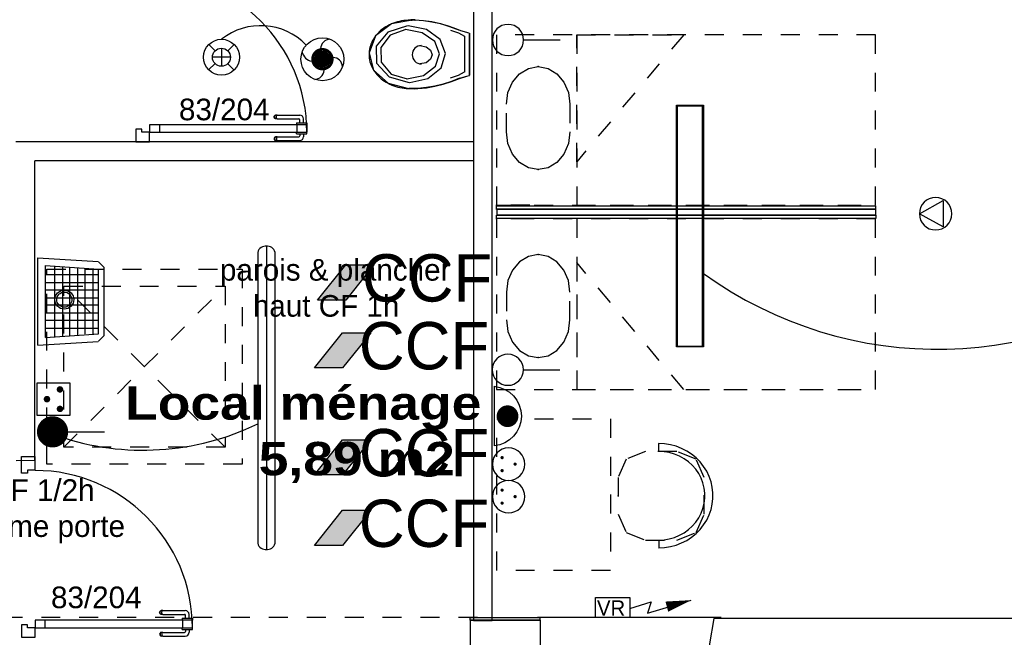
# Model space of a CAD drawing. Header units: millimetres. Extents: x -11.8 to 86.8, y 45.9 to 95.9.
# Tile 45 of 108: x 16.9 to 22.1, y 75.6 to 78.9. Entities that reach past the tile are written whole.
import ezdxf

# ---------------------------------------------------------------- set-up
doc = ezdxf.new("R2010")
doc.units = ezdxf.units.MM
doc.header["$MEASUREMENT"] = 0
doc.linetypes.add('PC_DASH_1', pattern=[0.055556, 0.027778, -0.027778])
doc.linetypes.add('PC_DASH_4', pattern=[0.125, 0.055556, -0.069444])
for name, color, linetype in [('Cfa', 1, 'Continuous'), ('CFO', 6, 'Continuous'), ('Structure etage', 7, 'Continuous')]:
    doc.layers.add(name, color=color, linetype=linetype)
doc.styles.get("Standard").update_dxf_attribs({"font": 'BKANT.TTF'})

# ---------------------------------------------------------------- blocks, each defined once
blk = doc.blocks.new('AP0')
for points, const_width in [([(0.175, -0.06, -1), (-0.148, 0.06, -1)], 0.0492), ([(-0.06, 0, 1), (0.087, 0, 1)], 0.147)]:
    blk.add_lwpolyline(points, format="xyb", close=True, dxfattribs=dict(const_width=const_width))
blk.add_circle((0.014, 0), 0.378)
for centre, radius, start, end in [((0.153, 0.184), 0.169, 92.8345, 178.447), ((-0.154, 0.151), 0.188, 186.2032, 263.9565), ((0.189, -0.152), 0.183, 5.8298, 82.3782), ((-0.155, -0.154), 0.206, 281.5712, 350.6383)]:
    blk.add_arc(centre, radius, start, end)
blk = doc.blocks.new('ET149')
blk.add_line((-0.8, 0), (0.8, 0))
blk.add_lwpolyline([(-0.76, -0.046), (0.76, -0.046, 0.414214), (0.8, -0.006), (0.8, 0.006, 0.414214), (0.76, 0.046), (-0.76, 0.046, 0.414214), (-0.8, 0.006), (-0.8, -0.006, 0.414214)], format="xyb", close=True)
blk = doc.blocks.new('SAE')
for p, q in [((0.1067, 0.2522), (0.3542, 0.4997)), ((-0.1493, 0.1468), (0.1503, 0.1468))]:
    blk.add_line(p, q)
at = {"const_width": 0.15}
blk.add_lwpolyline([(-0.0745, 0.1468, 1), (0.0755, 0.1468, 1)], format="xyb", close=True, dxfattribs=at)
blk = doc.blocks.new('PCET')
for p, q in [((-0.255, 0.501), (0.245, 0.501)), ((-0.255, 0.001), (-0.255, 0.501)), ((0.245, 0.501), (0.245, 0.001)), ((0.245, 0.001), (-0.255, 0.001))]:
    blk.add_line(p, q)
at = {"const_width": 0.05}
for points in [[(-0.18, 0.351, 1), (-0.13, 0.351, 1)], [(0.12, 0.351, 1), (0.17, 0.351, 1)], [(-0.03, 0.151, 1), (0.02, 0.151, 1)]]:
    blk.add_lwpolyline(points, format="xyb", close=True, dxfattribs=at)
blk = doc.blocks.new('360E')
for p, q in [((-0.109, 0.111), (-0.218, 0.221)), ((0.221, 0.218), (0.111, 0.109)), ((-0.155, 0), (0.155, 0)), ((0, 0.155), (0, -0.155)), ((-0.111, -0.109), (-0.221, -0.218)), ((0.218, -0.221), (0.109, -0.111))]:
    blk.add_line(p, q)
for radius in [0.31, 0.155]:
    blk.add_circle((0, 0), radius)
blk = doc.blocks.new('CCF')
for p, q in [((-0.483, 0.027), (0.017, 0.652)), ((0.517, 0.652), (0.017, 0.027)), ((0.017, 0.652), (0.517, 0.652)), ((0.017, 0.027), (-0.483, 0.027))]:
    blk.add_line(p, q)
blk.add_solid([(0.017, 0.652), (0.517, 0.652), (-0.483, 0.027), (0.017, 0.027)])
blk = doc.blocks.new('ION')
for p, q in [((-0.196, 0.157), (0.004, -0.209)), ((0.205, 0.157), (-0.196, 0.157)), ((0.004, -0.209), (0.205, 0.157))]:
    blk.add_line(p, q)
blk.add_circle((0.004, 0.041), 0.25)
blk = doc.blocks.new('FILMED254')
for points in [[(-0.6382, -0.0753), (0.6368, -0.0753), (0.6368, 0.0667), (-0.6382, 0.0667)], [(-0.6357, -0.0693), (0.6343, -0.0693), (0.6343, 0.0607), (-0.6357, 0.0607)]]:
    blk.add_lwpolyline(points, close=True)
blk = doc.blocks.new('VR')
for p, q in [((0.454, 0.117), (0.736, 0.206)), ((0.686, 0.058), (1.262, 0.228)), ((0.736, 0.206), (0.686, 0.058))]:
    blk.add_line(p, q)
blk.add_lwpolyline([(0, 0.265), (0.454, 0.265), (0.454, 0), (0, 0)], close=True)
blk.add_lwpolyline([(0.941, 0.142, 0.14, 0, 0), (1.262, 0.228, 0, 0, 0)], format="xyseb")
blk.add_text('VR', height=0.2).set_placement((0.02, 0.025))
blk = doc.blocks.new('PCEN')
at = {"const_width": 0.025}
for points in [[(-0.101, 0.359, 1), (-0.076, 0.359, 1)], [(0.099, 0.359, 1), (0.124, 0.359, 1)], [(-0.001, 0.159, 1), (0.024, 0.159, 1)]]:
    blk.add_lwpolyline(points, format="xyb", close=True, dxfattribs=at)
blk.add_circle((0.012, 0.259), 0.25)
blk = doc.blocks.new('SA')
blk.add_line((0.1176, 0.2603), (0.3651, 0.5078))
blk.add_circle((0.0116, 0.1542), 0.15)
blk = doc.blocks.new('ADEC')
blk.add_line((-0.2995, 0.0875), (0.2045, 0.0875))
blk.add_arc((-0.0475, 0.111), 0.2531, 185.33727, 354.66273)
blk = doc.blocks.new('AP2')
at = {"const_width": 0.193}
blk.add_lwpolyline([(-0.088, -0.238, 1), (0.104, -0.238, 1)], format="xyb", close=True, dxfattribs=at)
at = {"xscale": 2.1, "yscale": 2.1, "zscale": 2.1}
blk.add_blockref('ADEC', (0.106, -0.185), dxfattribs=at)
blk = doc.blocks.new('PD_15685')
at = {"layer": 'Structure etage', "color": 0}
for p, q in [((18.8491, -17.8112), (18.8257, -17.8112)), ((19.1091, -17.896), (19.1092, -18.0865)), ((19.1349, -17.8801), (19.135, -18.1033)), ((18.846, -18.1732), (18.8159, -18.1732))]:
    blk.add_line(p, q, dxfattribs=at)
for points in [[(19.1344, -17.8806), (19.0907, -17.8685), (19.0777, -17.8642), (19.0796, -17.8647), (19.068, -17.8598), (19.0255, -17.844), (18.982, -17.8313), (18.9377, -17.8216), (18.8928, -17.815), (18.8476, -17.8116), (18.8491, -17.8117), (18.8257, -17.8117), (18.8337, -17.8124), (18.823, -17.8123), (18.8116, -17.8126), (18.8002, -17.8134), (18.7889, -17.8146), (18.7776, -17.8164), (18.7665, -17.8187), (18.7556, -17.8214), (18.7448, -17.8246), (18.7343, -17.8283), (18.724, -17.8324), (18.714, -17.837), (18.7043, -17.842), (18.6949, -17.8474), (18.6858, -17.8532), (18.6772, -17.8594), (18.6689, -17.8659), (18.6611, -17.8728), (18.6537, -17.8801), (18.6468, -17.8876), (18.6404, -17.8954), (18.6344, -17.9035), (18.629, -17.9119), (18.6242, -17.9204), (18.6198, -17.9292), (18.6161, -17.9382), (18.6129, -17.9473), (18.6103, -17.9565), (18.6082, -17.9658), (18.6068, -17.9752), (18.606, -17.9846), (18.6057, -17.9941), (18.6061, -18.0036), (18.607, -18.013), (18.6086, -18.0224), (18.6107, -18.0317), (18.6135, -18.0409), (18.6168, -18.0499), (18.6206, -18.0588), (18.6251, -18.0676), (18.6301, -18.0761), (18.6356, -18.0844), (18.6416, -18.0924), (18.6481, -18.1002), (18.6551, -18.1077), (18.6626, -18.1149), (18.6705, -18.1217), (18.6788, -18.1282), (18.6876, -18.1343), (18.6967, -18.14), (18.7062, -18.1453), (18.7159, -18.1502), (18.726, -18.1547), (18.7364, -18.1587), (18.7469, -18.1623), (18.7577, -18.1654), (18.7687, -18.1681), (18.7799, -18.1702), (18.7911, -18.1719), (18.8025, -18.1731), (18.8139, -18.1738), (18.8159, -18.1737), (18.846, -18.1737), (18.8477, -18.1742), (18.863, -18.1734), (18.9081, -18.1689), (18.9528, -18.1612), (18.9968, -18.1504), (19.04, -18.1366), (19.0822, -18.1198), (19.0778, -18.1211), (19.1213, -18.108), (19.1345, -18.1047), (19.135, -18.1038), (19.1349, -17.8806)], [(18.8337, -17.812), (18.7235, -17.8322), (18.6401, -17.8953), (18.606, -17.9844), (18.6302, -18.0758), (18.7063, -18.1449), (18.8139, -18.1733)], [(18.8092, -17.8423), (18.7049, -17.8757), (18.643, -17.9504), (18.6457, -18.0399), (18.7118, -18.1122), (18.818, -18.1417)], [(18.7995, -17.8622), (18.7172, -17.8912), (18.6685, -17.9561), (18.6706, -18.0338), (18.7228, -18.0966), (18.8065, -18.1222)], [(18.8201, -18.1417), (18.9161, -18.1201), (18.9854, -18.0642), (19.0093, -17.989), (18.9815, -17.9145), (18.9094, -17.8609), (18.8124, -17.8423)], [(18.8476, -17.8111), (18.8928, -17.8145), (18.9377, -17.8211), (18.982, -17.8308), (19.0255, -17.8435), (19.068, -17.8593), (19.0796, -17.8642)], [(18.8058, -18.1222), (18.8928, -18.1035), (18.9555, -18.055), (18.9772, -17.9896), (18.952, -17.925), (18.8867, -17.8784), (18.7988, -17.8623)], [(19.0349, -17.8647), (19.0778, -17.8796), (19.1091, -17.896)], [(19.1344, -17.8801), (19.0907, -17.868), (19.0777, -17.8637)], [(18.8745, -17.9464), (18.9067, -17.9528), (18.9302, -17.9706), (18.9388, -17.9948), (18.9302, -18.019), (18.9067, -18.0367), (18.8745, -18.0432)], [(19.0822, -18.1193), (19.04, -18.1361), (18.9968, -18.1499), (18.9528, -18.1607), (18.9081, -18.1684), (18.863, -18.1729), (18.8477, -18.1737)], [(19.0351, -18.1173), (19.0779, -18.1023), (19.1092, -18.0859)], [(19.0778, -18.1206), (19.1213, -18.1076), (19.1345, -18.1042)]]:
    blk.add_lwpolyline(points, dxfattribs=at)
blk.add_arc((18.8818, -17.9948), 0.0484, 90.0278, 270.0278, dxfattribs=at)
blk = doc.blocks.new('PD_15684')
at = {"layer": 'Structure etage', "color": 0}
blk.add_point((19.1349, -17.9917), dxfattribs=at)
at = {"layer": 'Structure etage'}
blk.add_blockref('PD_15685', (0, 0), dxfattribs=at)
blk = doc.blocks.new('PD_15714')
at = {"layer": 'Structure etage', "color": 0}
for p, q in [((18.107, -18.4317), (18.1053, -18.4347)), ((18.1097, -18.4295), (18.107, -18.4317)), ((18.1098, -18.4317), (18.1083, -18.4347)), ((18.113, -18.4283), (18.1097, -18.4295)), ((18.1122, -18.4295), (18.1098, -18.4317)), ((18.1152, -18.4283), (18.113, -18.4283)), ((18.1213, -18.4283), (18.1152, -18.4283)), ((18.1183, -18.4317), (18.1174, -18.4347)), ((18.1196, -18.4295), (18.1183, -18.4317)), ((18.1213, -18.4283), (18.2356, -18.4283)), ((18.2234, -18.4028), (18.2234, -18.4027)), ((18.2234, -18.4127), (18.2234, -18.4028)), ((18.2234, -18.4128), (18.2234, -18.4127)), ((18.2234, -18.4128), (18.2251, -18.4128)), ((18.2251, -18.4128), (18.2298, -18.4128)), ((18.2298, -18.4128), (18.237, -18.4128)), ((18.237, -18.4128), (18.2458, -18.4128)), ((18.2406, -18.4128), (18.2406, -18.4233)), ((18.2458, -18.4128), (18.2552, -18.4128)), ((18.2552, -18.4128), (18.264, -18.4128)), ((18.2603, -18.4128), (18.2603, -18.428)), ((18.264, -18.4128), (18.2712, -18.4128)), ((18.2712, -18.4128), (18.2759, -18.4128)), ((18.2759, -18.4128), (18.2775, -18.4128)), ((18.2775, -18.4028), (18.2775, -18.4027)), ((18.2775, -18.4127), (18.2775, -18.4028)), ((18.2775, -18.4128), (18.2775, -18.4127)), ((18.1053, -18.4347), (18.1047, -18.4381)), ((18.1047, -18.4381), (18.1053, -18.4416)), ((18.1053, -18.4416), (18.107, -18.4446)), ((18.107, -18.4446), (18.1097, -18.4468)), ((18.1083, -18.4347), (18.1077, -18.4381)), ((18.1077, -18.4381), (18.1083, -18.4416)), ((18.1083, -18.4416), (18.1098, -18.4446)), ((18.1097, -18.4468), (18.113, -18.448)), ((18.1098, -18.4446), (18.1122, -18.4468)), ((18.1152, -18.448), (18.113, -18.448)), ((18.1213, -18.448), (18.1152, -18.448)), ((18.1174, -18.4347), (18.117, -18.4381)), ((18.117, -18.4381), (18.1174, -18.4416)), ((18.1174, -18.4416), (18.1183, -18.4446)), ((18.1183, -18.4446), (18.1196, -18.4468)), ((18.1213, -18.448), (18.2403, -18.448))]:
    blk.add_line(p, q, dxfattribs=at)
for centre, radius in [((18.2356, -18.4233), 0.00501), ((18.2403, -18.428), 0.02)]:
    blk.add_arc(centre, radius, 270, 0, dxfattribs=at)
blk = doc.blocks.new('PD_15715')
at = {"layer": 'Structure etage', "color": 0}
for p, q in [((18.1047, -18.3232), (18.1053, -18.3198)), ((18.1053, -18.3266), (18.1047, -18.3232)), ((18.1053, -18.3198), (18.107, -18.3168)), ((18.107, -18.3296), (18.1053, -18.3266)), ((18.107, -18.3168), (18.1097, -18.3145)), ((18.1077, -18.3232), (18.1083, -18.3198)), ((18.1083, -18.3266), (18.1077, -18.3232)), ((18.1083, -18.3198), (18.1098, -18.3168)), ((18.1098, -18.3296), (18.1083, -18.3266)), ((18.1097, -18.3145), (18.113, -18.3133)), ((18.1098, -18.3168), (18.1122, -18.3145)), ((18.1152, -18.3133), (18.113, -18.3133)), ((18.1213, -18.3133), (18.1152, -18.3133)), ((18.117, -18.3232), (18.1174, -18.3198)), ((18.1174, -18.3266), (18.117, -18.3232)), ((18.1174, -18.3198), (18.1183, -18.3168)), ((18.1183, -18.3296), (18.1174, -18.3266)), ((18.1183, -18.3168), (18.1196, -18.3145)), ((18.1213, -18.3133), (18.2403, -18.3133)), ((18.1097, -18.3319), (18.107, -18.3296)), ((18.113, -18.3331), (18.1097, -18.3319)), ((18.1122, -18.3319), (18.1098, -18.3296)), ((18.1152, -18.3331), (18.113, -18.3331)), ((18.1213, -18.3331), (18.1152, -18.3331)), ((18.1196, -18.3319), (18.1183, -18.3296)), ((18.1213, -18.3331), (18.2356, -18.3331)), ((18.2234, -18.3537), (18.2251, -18.3537)), ((18.2234, -18.3537), (18.2234, -18.3538)), ((18.2234, -18.3538), (18.2234, -18.3636)), ((18.2234, -18.3636), (18.2234, -18.3637)), ((18.2251, -18.3537), (18.2298, -18.3537)), ((18.2298, -18.3537), (18.237, -18.3537)), ((18.237, -18.3537), (18.2458, -18.3537)), ((18.2406, -18.3537), (18.2406, -18.3381)), ((18.2458, -18.3537), (18.2552, -18.3537)), ((18.2552, -18.3537), (18.264, -18.3537)), ((18.2603, -18.3537), (18.2603, -18.3334)), ((18.264, -18.3537), (18.2712, -18.3537)), ((18.2712, -18.3537), (18.2759, -18.3537)), ((18.2759, -18.3537), (18.2775, -18.3537)), ((18.2775, -18.3537), (18.2775, -18.3538)), ((18.2775, -18.3538), (18.2775, -18.3636)), ((18.2775, -18.3636), (18.2775, -18.3637))]:
    blk.add_line(p, q, dxfattribs=at)
for centre, radius in [((18.2403, -18.3334), 0.02), ((18.2356, -18.3381), 0.00501)]:
    blk.add_arc(centre, radius, 0, 90, dxfattribs=at)
blk = doc.blocks.new('PD_15713')
at = {"layer": 'Structure etage'}
for name in ['PD_15715', 'PD_15714']:
    blk.add_blockref(name, (0, 0), dxfattribs=at)
blk = doc.blocks.new('PD_15717')
at = {"layer": 'Structure etage', "color": 0}
for p, q in [((17.3757, -17.5886), (17.3757, -17.5006)), ((17.3757, -17.5006), (17.4478, -17.5006)), ((17.4478, -17.5727), (17.4478, -17.5006))]:
    blk.add_line(p, q, dxfattribs=at)
blk.add_lwpolyline([(17.4478, -17.5727), (17.4078, -17.5727), (17.4078, -17.5886), (17.3757, -17.5886), (17.3757, -17.5727)], dxfattribs=at)
blk = doc.blocks.new('PD_15718')
at = {"layer": 'Structure etage', "color": 0}
for points in [[(17.4485, -18.3639), (17.4485, -18.404), (17.502, -18.404), (17.502, -18.3639), (17.4485, -18.3639)], [(18.2249, -18.3639), (18.2249, -18.404), (18.2785, -18.404), (18.2785, -18.3639), (18.2249, -18.3639)]]:
    blk.add_lwpolyline(points, dxfattribs=at)
blk = doc.blocks.new('PD_15716')
at = {"layer": 'Structure etage', "color": 0}
blk.add_line((17.3757, -18.454), (17.4478, -18.454), dxfattribs=at)
for points in [[(18.2789, -18.404), (18.2789, -18.3639), (17.4478, -18.3639), (17.4478, -18.404), (18.2789, -18.404)], [(17.4078, -18.404), (17.4078, -18.3881), (17.3757, -18.3881), (17.3757, -18.454), (17.4478, -18.454), (17.4478, -18.404), (17.4078, -18.404)]]:
    blk.add_lwpolyline(points, dxfattribs=at)
blk.add_arc((17.4478, -18.404), 0.83, 0, 90, dxfattribs=at)
at = {"layer": 'Structure etage'}
for name in ['PD_15717', 'PD_15718']:
    blk.add_blockref(name, (0, 0), dxfattribs=at)
blk = doc.blocks.new('PD_15712')
at = {"layer": 'Structure etage'}
for name in ['PD_15716', 'PD_15713']:
    blk.add_blockref(name, (0, 0), dxfattribs=at)
blk = doc.blocks.new('PD_15736')
at = {"layer": 'Structure etage', "color": 0}
for points in [[(19.1396, -20.9783), (19.1396, -20.9653), (19.507, -20.9653), (19.507, -20.9783), (19.1396, -20.9783)], [(19.1404, -21.1783), (19.1404, -20.9783), (19.5077, -20.9783), (19.5077, -21.1783), (19.1404, -21.1783)]]:
    blk.add_lwpolyline(points, dxfattribs=at)
blk = doc.blocks.new('PD_15960')
at = {"layer": 'Structure etage', "color": 0, "linetype": 'PC_DASH_1'}
blk.add_lwpolyline([(19.6655, -19.3946), (19.6655, -19.2481), (19.6573, -19.1866), (19.6335, -19.1312), (19.5964, -19.0872), (19.5497, -19.059), (19.4979, -19.0492), (19.4461, -19.059), (19.3994, -19.0872), (19.3623, -19.1312), (19.3385, -19.1866), (19.3303, -19.2481), (19.3303, -19.3946), (19.3385, -19.456), (19.3623, -19.5114), (19.3994, -19.5554), (19.4461, -19.5837), (19.4979, -19.5934), (19.5497, -19.5837), (19.5964, -19.5554), (19.6335, -19.5114), (19.6573, -19.456), (19.6655, -19.3946)], dxfattribs=at)
at = {"layer": 'Structure etage', "color": 0}
for p in [(19.4979, -19.0492), (19.4979, -19.5934)]:
    blk.add_point(p, dxfattribs=at)
blk = doc.blocks.new('PD_15959')
at = {"layer": 'Structure etage', "color": 0, "linetype": 'PC_DASH_1'}
blk.add_line((19.4538, -18.8608), (19.2773, -18.8608), dxfattribs=at)
for points in [[(19.2773, -18.8608), (19.2773, -19.7608), (21.2773, -19.7608), (21.2773, -18.8608), (19.2773, -18.8608)], [(19.7008, -18.8608), (19.7008, -19.7608), (21.2773, -19.7608), (21.2773, -18.8608), (19.7008, -18.8608)], [(19.7008, -19.0911), (19.7008, -19.7608), (20.2655, -19.7608), (19.7008, -19.0911)]]:
    blk.add_lwpolyline(points, dxfattribs=at)
at = {"layer": 'Structure etage', "color": 0}
blk.add_point((19.2773, -18.8608), dxfattribs=at)
at = {"layer": 'Structure etage'}
blk.add_blockref('PD_15960', (0, 0), dxfattribs=at)
blk = doc.blocks.new('PD_15962')
at = {"layer": 'Structure etage', "color": 0, "linetype": 'PC_DASH_1'}
blk.add_lwpolyline([(19.6655, -18.2559), (19.6655, -18.4024), (19.6573, -18.4638), (19.6335, -18.5193), (19.5964, -18.5633), (19.5497, -18.5915), (19.4979, -18.6012), (19.4461, -18.5915), (19.3994, -18.5633), (19.3623, -18.5193), (19.3385, -18.4638), (19.3303, -18.4024), (19.3303, -18.2559), (19.3385, -18.1944), (19.3623, -18.139), (19.3994, -18.095), (19.4461, -18.0668), (19.4979, -18.057), (19.5497, -18.0668), (19.5964, -18.095), (19.6335, -18.139), (19.6573, -18.1944), (19.6655, -18.2559)], dxfattribs=at)
at = {"layer": 'Structure etage', "color": 0}
for p in [(19.4979, -18.057), (19.4979, -18.6012)]:
    blk.add_point(p, dxfattribs=at)
blk = doc.blocks.new('PD_15961')
at = {"layer": 'Structure etage', "color": 0, "linetype": 'PC_DASH_1'}
blk.add_line((19.4538, -18.7896), (19.2773, -18.7896), dxfattribs=at)
for points in [[(19.2773, -17.8896), (19.2773, -18.7896), (21.2773, -18.7896), (21.2773, -17.8896), (19.2773, -17.8896)], [(19.7008, -17.8896), (19.7008, -18.7896), (21.2773, -18.7896), (21.2773, -17.8896), (19.7008, -17.8896)], [(19.7008, -18.5594), (19.7008, -17.8896), (20.2655, -17.8896), (19.7008, -18.5594)]]:
    blk.add_lwpolyline(points, dxfattribs=at)
at = {"layer": 'Structure etage', "color": 0}
blk.add_point((19.2773, -18.7896), dxfattribs=at)
at = {"layer": 'Structure etage'}
blk.add_blockref('PD_15962', (0, 0), dxfattribs=at)
blk = doc.blocks.new('PD_15963')
at = {"layer": 'Structure etage', "color": 0}
for points in [[(21.2766, -18.7919), (21.2766, -18.8109), (19.2786, -18.8109), (19.2786, -18.7919), (21.2766, -18.7919)], [(21.2786, -18.8408), (21.2786, -18.8598), (19.2786, -18.8598), (19.2786, -18.8408), (21.2786, -18.8408)], [(19.2797, -18.8094), (19.2797, -18.8394), (21.2786, -18.8394), (21.2786, -18.8094), (19.2797, -18.8094)]]:
    blk.add_lwpolyline(points, dxfattribs=at)
blk = doc.blocks.new('PD_15969')
at = {"layer": 'Structure etage', "color": 0, "linetype": 'PC_DASH_1'}
for p, q in [((20.1324, -20.0473), (20.1324, -20.0885)), ((20.1367, -20.5961), (20.1367, -20.5571))]:
    blk.add_line(p, q, dxfattribs=at)
for points in [[(20.3729, -20.4196), (20.3729, -20.2269), (20.3309, -20.1296), (20.2295, -20.0894), (20.0633, -20.0894), (19.9619, -20.1296), (19.9199, -20.2269), (19.9199, -20.4196), (19.9619, -20.5168), (20.0633, -20.5571), (20.2295, -20.5571), (20.3309, -20.5168), (20.3729, -20.4196)], [(20.1331, -20.5971), (20.1642, -20.5955), (20.1948, -20.5907), (20.2247, -20.5827), (20.2536, -20.5717), (20.281, -20.5577), (20.3067, -20.541), (20.3304, -20.5217), (20.3517, -20.5001), (20.3705, -20.4764), (20.3865, -20.4509), (20.3996, -20.4239), (20.4095, -20.3957), (20.4162, -20.3666), (20.4195, -20.337), (20.4195, -20.3072), (20.4162, -20.2776), (20.4095, -20.2485), (20.3996, -20.2203), (20.3865, -20.1933), (20.3705, -20.1678), (20.3517, -20.1441), (20.3304, -20.1225), (20.3067, -20.1032), (20.281, -20.0865), (20.2536, -20.0725), (20.2247, -20.0615), (20.1948, -20.0535), (20.1642, -20.0487), (20.1331, -20.0471)], [(20.1332, -20.556), (20.1615, -20.5544), (20.1894, -20.5497), (20.2166, -20.5419), (20.2426, -20.5311), (20.2672, -20.5175), (20.29, -20.5013), (20.3106, -20.4826), (20.3288, -20.4618), (20.3444, -20.439), (20.3571, -20.4147), (20.3668, -20.3892), (20.3734, -20.3627), (20.3767, -20.3357), (20.3767, -20.3085), (20.3734, -20.2815), (20.3668, -20.255), (20.3571, -20.2295), (20.3444, -20.2052), (20.3288, -20.1825), (20.3106, -20.1616), (20.29, -20.143), (20.2672, -20.1267), (20.2426, -20.1131), (20.2166, -20.1024), (20.1894, -20.0946), (20.1615, -20.0898), (20.1332, -20.0883)]]:
    blk.add_lwpolyline(points, dxfattribs=at)
at = {"layer": 'Structure etage', "color": 0}
blk.add_point((19.9199, -20.3232), dxfattribs=at)
blk = doc.blocks.new('PD_16398')
at = {"layer": 'Structure etage', "color": 0}
for p, q in [((16.8588, -19.5273), (16.8588, -19.0673)), ((16.8588, -19.0673), (17.1782, -19.0867)), ((16.8988, -19.4873), (16.8988, -19.1073)), ((16.8988, -19.1073), (17.1788, -19.1273)), ((17.1788, -19.0873), (17.2088, -19.1173)), ((17.1788, -19.1573), (16.8988, -19.1573)), ((16.9488, -19.4838), (16.9488, -19.1109)), ((16.9888, -19.1138), (16.9888, -19.4809)), ((17.0288, -19.478), (17.0288, -19.1166)), ((17.0688, -19.1195), (17.0688, -19.4752)), ((17.1088, -19.4673), (17.1088, -19.1223)), ((17.1488, -19.1252), (17.1488, -19.4673)), ((17.1788, -19.4673), (17.1788, -19.1273)), ((17.2088, -19.4773), (17.2088, -19.1173)), ((16.8988, -19.1973), (17.1788, -19.1973)), ((17.1788, -19.2373), (16.8988, -19.2373)), ((16.8988, -19.2773), (17.1788, -19.2773)), ((17.1788, -19.3173), (16.8988, -19.3173)), ((16.8988, -19.3573), (17.1788, -19.3573)), ((17.1788, -19.3973), (16.8988, -19.3973)), ((16.8988, -19.4373), (17.1788, -19.4373)), ((16.8988, -19.4873), (17.1788, -19.4673)), ((16.8588, -19.5273), (17.1782, -19.508)), ((17.2088, -19.4773), (17.1788, -19.5073))]:
    blk.add_line(p, q, dxfattribs=at)
for radius in [0.05, 0.04]:
    blk.add_circle((16.9988, -19.2873), radius, dxfattribs=at)
blk = doc.blocks.new('PD_16408')
at = {"layer": 'Structure etage', "color": 0}
for p, q in [((17.62, -21.0181), (17.62, -21.018)), ((17.62, -21.0279), (17.62, -21.0181)), ((17.62, -21.028), (17.62, -21.0279)), ((17.62, -21.028), (17.6216, -21.028)), ((17.6216, -21.028), (17.6263, -21.028)), ((17.6263, -21.028), (17.6335, -21.028)), ((17.6335, -21.028), (17.6424, -21.028)), ((17.6372, -21.028), (17.6372, -21.0385)), ((17.6424, -21.028), (17.6517, -21.028)), ((17.6517, -21.028), (17.6606, -21.028)), ((17.6569, -21.028), (17.6569, -21.0432)), ((17.6606, -21.028), (17.6678, -21.028)), ((17.6678, -21.028), (17.6725, -21.028)), ((17.6725, -21.028), (17.6741, -21.028)), ((17.6741, -21.0181), (17.6741, -21.018)), ((17.6741, -21.0279), (17.6741, -21.0181)), ((17.6741, -21.028), (17.6741, -21.0279)), ((17.5019, -21.0499), (17.5013, -21.0534)), ((17.5013, -21.0534), (17.5019, -21.0568)), ((17.5036, -21.0469), (17.5019, -21.0499)), ((17.5019, -21.0568), (17.5036, -21.0598)), ((17.5063, -21.0447), (17.5036, -21.0469)), ((17.5036, -21.0598), (17.5063, -21.062)), ((17.5049, -21.0499), (17.5043, -21.0534)), ((17.5043, -21.0534), (17.5049, -21.0568)), ((17.5064, -21.0469), (17.5049, -21.0499)), ((17.5049, -21.0568), (17.5064, -21.0598)), ((17.5095, -21.0435), (17.5063, -21.0447)), ((17.5063, -21.062), (17.5095, -21.0632)), ((17.5088, -21.0447), (17.5064, -21.0469)), ((17.5064, -21.0598), (17.5088, -21.062)), ((17.5117, -21.0435), (17.5095, -21.0435)), ((17.5117, -21.0632), (17.5095, -21.0632)), ((17.5179, -21.0435), (17.5117, -21.0435)), ((17.5179, -21.0632), (17.5117, -21.0632)), ((17.5139, -21.0499), (17.5136, -21.0534)), ((17.5136, -21.0534), (17.5139, -21.0568)), ((17.5148, -21.0469), (17.5139, -21.0499)), ((17.5139, -21.0568), (17.5148, -21.0598)), ((17.5162, -21.0447), (17.5148, -21.0469)), ((17.5148, -21.0598), (17.5162, -21.062)), ((17.5179, -21.0435), (17.6322, -21.0435)), ((17.5179, -21.0632), (17.6369, -21.0632))]:
    blk.add_line(p, q, dxfattribs=at)
for centre, radius in [((17.6322, -21.0385), 0.00501), ((17.6369, -21.0432), 0.02)]:
    blk.add_arc(centre, radius, 270, 0, dxfattribs=at)
blk = doc.blocks.new('PD_16409')
at = {"layer": 'Structure etage', "color": 0}
for p, q in [((17.5013, -20.9384), (17.5019, -20.935)), ((17.5019, -20.9419), (17.5013, -20.9384)), ((17.5019, -20.935), (17.5036, -20.932)), ((17.5036, -20.9449), (17.5019, -20.9419)), ((17.5036, -20.932), (17.5063, -20.9298)), ((17.5063, -20.9471), (17.5036, -20.9449)), ((17.5043, -20.9384), (17.5049, -20.935)), ((17.5049, -20.9419), (17.5043, -20.9384)), ((17.5049, -20.935), (17.5064, -20.932)), ((17.5064, -20.9449), (17.5049, -20.9419)), ((17.5063, -20.9298), (17.5095, -20.9286)), ((17.5095, -20.9483), (17.5063, -20.9471)), ((17.5064, -20.932), (17.5088, -20.9298)), ((17.5088, -20.9471), (17.5064, -20.9449)), ((17.5117, -20.9286), (17.5095, -20.9286)), ((17.5117, -20.9483), (17.5095, -20.9483)), ((17.5179, -20.9286), (17.5117, -20.9286)), ((17.5179, -20.9483), (17.5117, -20.9483)), ((17.5136, -20.9384), (17.5139, -20.935)), ((17.5139, -20.9419), (17.5136, -20.9384)), ((17.5139, -20.935), (17.5148, -20.932)), ((17.5148, -20.9449), (17.5139, -20.9419)), ((17.5148, -20.932), (17.5162, -20.9298)), ((17.5162, -20.9471), (17.5148, -20.9449)), ((17.5179, -20.9286), (17.6369, -20.9286)), ((17.5179, -20.9483), (17.6322, -20.9483)), ((17.62, -20.9689), (17.6216, -20.9689)), ((17.62, -20.9689), (17.62, -20.969)), ((17.62, -20.969), (17.62, -20.9788)), ((17.6216, -20.9689), (17.6263, -20.9689)), ((17.6263, -20.9689), (17.6335, -20.9689)), ((17.6335, -20.9689), (17.6424, -20.9689)), ((17.6372, -20.9689), (17.6372, -20.9533)), ((17.6424, -20.9689), (17.6517, -20.9689)), ((17.6517, -20.9689), (17.6606, -20.9689)), ((17.6569, -20.9689), (17.6569, -20.9486)), ((17.6606, -20.9689), (17.6678, -20.9689)), ((17.6678, -20.9689), (17.6725, -20.9689)), ((17.6725, -20.9689), (17.6741, -20.9689)), ((17.6741, -20.9689), (17.6741, -20.969)), ((17.6741, -20.969), (17.6741, -20.9788)), ((17.62, -20.9788), (17.62, -20.9789)), ((17.6741, -20.9788), (17.6741, -20.9789))]:
    blk.add_line(p, q, dxfattribs=at)
for centre, radius in [((17.6322, -20.9533), 0.00501), ((17.6369, -20.9486), 0.02)]:
    blk.add_arc(centre, radius, 0, 90, dxfattribs=at)
blk = doc.blocks.new('PD_16407')
at = {"layer": 'Structure etage'}
for name in ['PD_16409', 'PD_16408']:
    blk.add_blockref(name, (0, 0), dxfattribs=at)
blk = doc.blocks.new('PD_16411')
at = {"layer": 'Structure etage', "color": 0}
for p, q in [((16.7723, -20.2039), (16.7723, -20.1159)), ((16.7723, -20.1159), (16.8444, -20.1159)), ((16.8444, -20.188), (16.8444, -20.1159))]:
    blk.add_line(p, q, dxfattribs=at)
blk.add_lwpolyline([(16.8444, -20.188), (16.8044, -20.188), (16.8044, -20.2039), (16.7723, -20.2039), (16.7723, -20.188)], dxfattribs=at)
blk = doc.blocks.new('PD_16412')
at = {"layer": 'Structure etage', "color": 0}
for points in [[(16.845, -20.9792), (16.845, -21.0192), (16.8986, -21.0192), (16.8986, -20.9792), (16.845, -20.9792)], [(17.6215, -20.9792), (17.6215, -21.0192), (17.675, -21.0192), (17.675, -20.9792), (17.6215, -20.9792)]]:
    blk.add_lwpolyline(points, dxfattribs=at)
blk = doc.blocks.new('PD_16410')
at = {"layer": 'Structure etage', "color": 0}
blk.add_line((16.7723, -21.0693), (16.8444, -21.0693), dxfattribs=at)
for points in [[(16.8044, -21.0192), (16.8044, -21.0033), (16.7723, -21.0033), (16.7723, -21.0693), (16.8444, -21.0693), (16.8444, -21.0192), (16.8044, -21.0192)], [(17.6755, -21.0192), (17.6755, -20.9792), (16.8444, -20.9792), (16.8444, -21.0192), (17.6755, -21.0192)]]:
    blk.add_lwpolyline(points, dxfattribs=at)
blk.add_arc((16.8444, -21.0192), 0.83, 0, 90, dxfattribs=at)
at = {"layer": 'Structure etage'}
for name in ['PD_16411', 'PD_16412']:
    blk.add_blockref(name, (0, 0), dxfattribs=at)
blk = doc.blocks.new('PD_16406')
at = {"layer": 'Structure etage'}
for name in ['PD_16410', 'PD_16407']:
    blk.add_blockref(name, (0, 0), dxfattribs=at)
blk = doc.blocks.new('PD_16544')
at = {"layer": 'Structure etage', "color": 0, "linetype": 'PC_DASH_4'}
for p, q in [((16.9964, -20.0665), (17.8464, -19.2165)), ((17.8464, -20.0665), (16.9964, -19.2165))]:
    blk.add_line(p, q, dxfattribs=at)
for points in [[(16.9064, -19.1265), (17.9364, -19.1265), (17.9364, -20.1565), (16.9064, -20.1565), (16.9064, -19.1265)], [(16.9964, -19.2165), (17.8464, -19.2165), (17.8464, -20.0665), (16.9964, -20.0665), (16.9964, -19.2165)]]:
    blk.add_lwpolyline(points, dxfattribs=at)

msp = doc.modelspace()

# ---------------------------------------------------------------- linework, layer by layer
at = {"layer": 'CFO'}
for centre, radius, start, end in [((18.2132, 78.5239), 0.3335, 43.864, 128.2735), ((21.784, 79.2576), 2.1079, 234.098, 308.5228), ((17.5931, 77.9989), 1.382, 251.2822, 295.9502)]:
    msp.add_arc(centre, radius, start, end, dxfattribs=at)
at = {"layer": 'Structure etage', "color": 0}
for p, q in [((16.9225, 78.2459), (19.3354, 78.2468)), ((19.3354, 78.1441), (17.0225, 78.1433)), ((17.0232, 76.5635), (17.0225, 78.1433)), ((16.9232, 76.5633), (17.0232, 76.5635)), ((20.6426, 75.7341), (19.6741, 75.7341))]:
    msp.add_line(p, q, dxfattribs=at)
at = {"layer": 'Structure etage', "color": 0, "linetype": 'PC_DASH_4'}
msp.add_line((19.3568, 75.7339), (12.1167, 75.7339), dxfattribs=at)
at = {"layer": 'Structure etage', "color": 0}
for points in [[(19.335, 75.7174), (19.435, 75.7174), (19.435, 82.0089), (19.335, 82.0089), (19.335, 75.7174)], [(23.3406, 75.5189), (23.3406, 75.5948), (23.3181, 75.7289), (20.603, 75.7289), (20.5806, 75.5948), (20.5806, 75.5189), (23.3406, 75.5189)]]:
    msp.add_lwpolyline(points, dxfattribs=at)
at = {"layer": 'Structure etage', "color": 0, "linetype": 'PC_DASH_1'}
msp.add_lwpolyline([(19.4583, 75.9824), (19.4583, 76.7824), (20.0583, 76.7824), (20.0583, 75.9824), (19.4583, 75.9824)], dxfattribs=at)

# ---------------------------------------------------------------- block references
at = {"layer": 'Cfa', "xscale": -0.342999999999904, "yscale": 0.342999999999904, "zscale": 0.343, "rotation": 270}
msp.add_blockref('ION', (21.7588, 77.8635), dxfattribs=at)
at = {"layer": 'Cfa', "xscale": 0.2975528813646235, "yscale": 0.2975528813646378, "zscale": 0.2975528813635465}
for p in [(18.6568, 77.4009), (18.6402, 77.0429), (18.6402, 76.4784), (18.6402, 76.1058)]:
    msp.add_blockref('CCF', p, dxfattribs=at)
at = {"layer": 'CFO', "lineweight": -3}
for name, p, xscale, yscale, zscale, rotation in [('SA', (19.4536, 78.8372), -0.5488000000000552, 0.5487999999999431, 0.5488000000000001, 225.0000000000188), ('SA', (19.4529, 77.0969), -0.5488000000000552, 0.5487999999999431, 0.5488000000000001, 225.0000000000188), ('PCEN', (19.6098, 76.5472), -0.342999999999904, 0.342999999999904, 0.3430000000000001, 90), ('PCEN', (19.6098, 76.3757), -0.342999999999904, 0.342999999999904, 0.3430000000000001, 90)]:
    msp.add_blockref(name, p, dxfattribs=dict(at, xscale=xscale, yscale=yscale, zscale=zscale, rotation=rotation))
at = {"layer": 'CFO'}
for name, p, xscale, yscale, zscale, rotation in [('360E', (18.0066, 78.6907), 0.3061819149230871, 0.3061819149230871, 0.3061819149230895, 270), ('PCET', (17.0347, 76.8845), 0.3430000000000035, 0.3429999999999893, 0.343, 270), ('AP2', (19.4445, 76.7986), -0.297552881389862, 0.2975528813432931, 0.2975528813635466, 90), ('SAE', (17.0588, 76.6569), 0.5489999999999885, 0.5490000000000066, 0.5489999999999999, 315)]:
    msp.add_blockref(name, p, dxfattribs=dict(at, xscale=xscale, yscale=yscale, zscale=zscale, rotation=rotation))
at = {"layer": 'CFO', "linetype": 'Continuous', "xscale": 0.3000000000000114, "yscale": 0.2999999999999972, "zscale": 0.3, "rotation": 270}
msp.add_blockref('AP0', (18.539, 78.6845), dxfattribs=at)
at = {"layer": 'CFO', "xscale": -1, "rotation": 270}
msp.add_blockref('FILMED254', (20.4812, 77.8006), dxfattribs=at)
at = {"layer": 'CFO', "rotation": 270}
msp.add_blockref('ET149', (18.2439, 76.8932), dxfattribs=at)
at = {"layer": 'CFO', "linetype": 'Continuous', "xscale": 0.4000000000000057, "yscale": 0.4000000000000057, "zscale": 0.4}
msp.add_blockref('VR', (19.979, 75.7341), dxfattribs=at)
at = {"layer": 'Structure etage'}
for name in ['PD_15712', 'PD_15684', 'PD_15961', 'PD_15963', 'PD_15959', 'PD_16398', 'PD_16544', 'PD_15969', 'PD_16406', 'PD_15736']:
    msp.add_blockref(name, (0.1791, 96.6988), dxfattribs=at)

# ---------------------------------------------------------------- texts
at = {"layer": 'Cfa'}
for p in [(18.7479, 77.4013), (18.7313, 77.0433), (18.7313, 76.4788), (18.7313, 76.1062)]:
    msp.add_text('CCF', height=0.25, dxfattribs=at).set_placement(p)
at = {"layer": 'Structure etage', "color": 0, "attachment_point": 1}
for s, insert, char_height, width in [('{\\fArial|b0|i0|c0|p34;\\W0.98;83/204}', (17.7825, 78.4723), 0.114102, 0.493889), ('{\\fArial|b0|i0|c0|p34;\\W0.98;parois & plancher \\P    haut CF 1h}', (17.9986, 77.6258), 0.114102, 1.287639), ('{\\fArial Black|b0|i0|c0|p34;Local ménage\\P         5,89 m2\\H1.458X; }', (17.4986, 76.9541), 0.176205, 1.887361), ('{\\fArial|b0|i0|c0|p34;\\W0.98;     CF 1/2h\\P+ ferme porte}', (16.5649, 76.4633), 0.114102, 0.9525), ('{\\fArial|b0|i0|c0|p34;\\W0.98;83/204}', (17.1077, 75.8971), 0.114102, 0.493889)]:
    msp.add_mtext(s, dxfattribs=dict(at, insert=insert, char_height=char_height, width=width))

doc.saveas('drawing.dxf')
